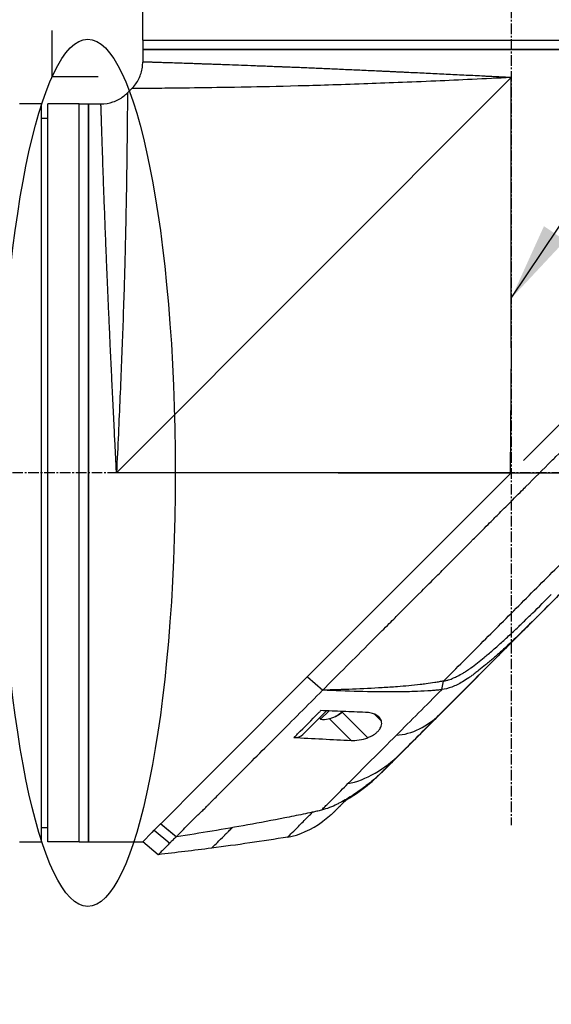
# Model space of a CAD drawing. Header units: millimetres. Extents: x 0 to 4378, y 0 to 2376.
# Tile 215 of 256: x 1566 to 1651, y 1111 to 1269. Entities that reach past the tile are written whole.
import ezdxf

# ---------------------------------------------------------------- set-up
doc = ezdxf.new("R2010")
doc.units = ezdxf.units.MM
doc.header["$LTSCALE"] = 0.2
doc.linetypes.add('CENTER2', pattern=[1.125, 0.75, -0.125, 0.125, -0.125])
doc.layers.add('02_Center Line', color=1, linetype='CENTER2')
doc.layers.add('13_After Rev.Num.', color=6, linetype='Continuous')
doc.styles.add('Rainbow-5.0 Style', font='malgunsl.ttf')
doc.dimstyles.new('Rainbow-5.0 Style', dxfattribs={"dimtxt": 4, "dimasz": 2.5, "dimexe": 1, "dimexo": 1, "dimgap": 1, "dimtad": 1, "dimdsep": 46, "dimtxsty": 'Rainbow-5.0 Style', "dimcen": 0, "dimclrd": 251, "dimclre": 251, "dimclrt": 7, "dimazin": 3, "dimtp": 0.1, "dimtm": 0.1, "dimtfac": 0.61, "dimtmove": 0, "dimatfit": 3, "dimfxl": 1, "dimlwd": -1, "dimlwe": -1, "dimarcsym": 1})

# ---------------------------------------------------------------- blocks, each defined once
blk = doc.blocks.new('*D120')
at = {"color": 251, "linetype": 'ByBlock', "transparency": 16777216}
for p, q in [((1617.45, 1196.46), (1769.2, 1196.46)), ((1765.2, 781.46), (1765.2, 1186.46)), ((1617.45, 771.46), (1769.2, 771.46))]:
    blk.add_line(p, q, dxfattribs=at)
at = {"color": 251, "transparency": 16777216}
for points in [[(1763.53, 1186.46), (1766.87, 1186.46), (1765.2, 1196.46)], [(1763.53, 781.46), (1766.87, 781.46), (1765.2, 771.46)]]:
    blk.add_solid(points, dxfattribs=at)
at = {"layer": 'Defpoints', "color": 0, "transparency": 16777216}
for p in [(1613.45, 1196.46), (1765.2, 1196.46), (1613.45, 771.46)]:
    blk.add_point(p, dxfattribs=at)
at = {"color": 7, "transparency": 16777216, "insert": (1752.93, 983.96), "char_height": 16, "attachment_point": 5, "rotation": 90, "style": 'Rainbow-5.0 Style'}
blk.add_mtext('425', dxfattribs=at)
blk = doc.blocks.new('*D121')
at = {"color": 251, "linetype": 'ByBlock', "transparency": 16777216}
for p, q in [((1699.24, 1588.46), (1769.2, 1588.46)), ((1765.2, 1206.46), (1765.2, 1578.46)), ((1617.36, 1196.46), (1769.2, 1196.46))]:
    blk.add_line(p, q, dxfattribs=at)
at = {"color": 251, "transparency": 16777216}
for points in [[(1763.53, 1578.46), (1766.87, 1578.46), (1765.2, 1588.46)], [(1763.53, 1206.46), (1766.87, 1206.46), (1765.2, 1196.46)]]:
    blk.add_solid(points, dxfattribs=at)
at = {"layer": 'Defpoints', "color": 0, "transparency": 16777216}
for p in [(1695.24, 1588.46), (1765.2, 1588.46), (1613.36, 1196.46)]:
    blk.add_point(p, dxfattribs=at)
at = {"color": 7, "transparency": 16777216, "insert": (1752.92, 1392.46), "char_height": 16, "attachment_point": 5, "rotation": 90, "style": 'Rainbow-5.0 Style'}
blk.add_mtext('392', dxfattribs=at)
blk = doc.blocks.new('*D126')
at = {"color": 251, "linetype": 'ByBlock', "transparency": 16777216}
for p, q in [((1649.05, 1699.16), (1818.7, 1699.16)), ((1814.7, 781.46), (1814.7, 1689.16)), ((1649.05, 771.46), (1818.7, 771.46))]:
    blk.add_line(p, q, dxfattribs=at)
at = {"color": 251, "transparency": 16777216}
for points in [[(1813.03, 1689.16), (1816.36, 1689.16), (1814.7, 1699.16)], [(1813.03, 781.46), (1816.36, 781.46), (1814.7, 771.46)]]:
    blk.add_solid(points, dxfattribs=at)
at = {"layer": 'Defpoints', "color": 0, "transparency": 16777216}
for p in [(1645.05, 1699.16), (1814.7, 1699.16), (1645.05, 771.46)]:
    blk.add_point(p, dxfattribs=at)
at = {"color": 7, "transparency": 16777216, "insert": (1802.42, 1235.31), "char_height": 16, "attachment_point": 5, "rotation": 90, "style": 'Rainbow-5.0 Style'}
blk.add_mtext('927.7', dxfattribs=at)
blk = doc.blocks.new('*D127')
at = {"color": 251, "linetype": 'ByBlock', "transparency": 16777216}
for p, q in [((1496.65, 1260.07), (1496.65, 1396.68)), ((1645.05, 1395.45), (1645.05, 1388.68)), ((1635.05, 1392.68), (1506.65, 1392.68))]:
    blk.add_line(p, q, dxfattribs=at)
at = {"color": 251, "transparency": 16777216}
for points in [[(1506.65, 1394.35), (1506.65, 1391.02), (1496.65, 1392.68)], [(1635.05, 1394.35), (1635.05, 1391.02), (1645.05, 1392.68)]]:
    blk.add_solid(points, dxfattribs=at)
at = {"layer": 'Defpoints', "color": 0, "transparency": 16777216}
for p in [(1645.05, 1399.45), (1496.65, 1392.68), (1496.65, 1256.07)]:
    blk.add_point(p, dxfattribs=at)
at = {"color": 7, "transparency": 16777216, "insert": (1570.85, 1405), "char_height": 16, "attachment_point": 5, "style": 'Rainbow-5.0 Style'}
blk.add_mtext('148.4', dxfattribs=at)
blk = doc.blocks.new('A$C51789057')
for p, q in [((-59, 663.4), (-59, 668.4)), ((-59, 663.4), (59, 663.4)), ((-59, 663.4), (-59, 661.9)), ((-59, 663.4), (59, 663.4)), ((59, 661.9), (-59, 661.9)), ((-59, 661.9), (-59, 659.89)), ((-59, 661.9), (59, 661.9)), ((-63.2, 594.2), (0, 657.4)), ((-3.08, 657.25), (-3.08, 657.25)), ((-1.5, 657.33), (-1.5, 657.33)), ((0, 614.2), (0, 657.4)), ((-61.44, 654.96), (-60.76, 655.64)), ((-75.2, 653.2), (-78.2, 653.2)), ((-75.2, 535.2), (-75.2, 653.2)), ((-74.2, 535.2), (-74.2, 653.2)), ((-69.2, 653.2), (-74.2, 653.2)), ((-69.2, 535.2), (-69.2, 653.2)), ((-69.2, 653.2), (-67.7, 653.2)), ((-69.2, 535.2), (-69.2, 653.2)), ((-67.7, 653.2), (-67.7, 535.2)), ((-67.7, 653.2), (-65.69, 653.2)), ((-67.7, 535.2), (-67.7, 653.2)), ((-75.2, 650.9), (-74.2, 650.91)), ((1.96, 596.16), (32.6, 626.8)), ((0, 614.2), (-0.17, 594.2)), ((-0.17, 594.2), (-63.2, 594.2)), ((-22.67, 571.53), (-0.18, 594.02)), ((-0.18, 594.02), (0, 594.2)), ((-0.18, 594.03), (0, 594.2)), ((-0.18, 594.03), (-0.17, 594.2)), ((-0.18, 594.02), (-0.18, 594.03)), ((13.58, 580.61), (-20.62, 546.4)), ((-29.99, 564.21), (-22.67, 571.53)), ((-49.41, 544.79), (-29.99, 564.21)), ((-30.19, 559.42), (-32.62, 561.58)), ((-32.61, 561.59), (-30.18, 559.44)), ((-11.11, 559.52), (-10.83, 560.89)), ((-30.19, 559.42), (-30.18, 559.44)), ((-29.49, 560.14), (-29.49, 560.14)), ((-33.35, 552.37), (-29.58, 556.13)), ((-30.51, 554.78), (-29.17, 556.12)), ((-27.24, 555.84), (-27.24, 555.83)), ((-27.17, 556.04), (-22.97, 551.84)), ((-30.72, 554.99), (-30.51, 554.78)), ((-29.13, 554.88), (-25.65, 551.4)), ((-21.89, 555.59), (-20.78, 554.48)), ((-20.62, 546.4), (-20.62, 546.4)), ((-21.88, 545.2), (-21.91, 545.22)), ((-56.12, 538.08), (-49.41, 544.79)), ((-50.43, 539.23), (-50.43, 539.23)), ((-28.28, 540.03), (-28.28, 540.03)), ((-75.2, 537.5), (-74.2, 537.49)), ((-57.51, 536.69), (-57.17, 537.03)), ((-57.17, 537.03), (-56.13, 538.07)), ((-57.17, 537.03), (-54.68, 534.96)), ((-56.12, 538.08), (-56.13, 538.07)), ((-53.62, 535.99), (-56.13, 538.07)), ((-56.12, 538.08), (-53.61, 535.98)), ((-59, 535.2), (-57.52, 536.68)), ((-53.62, 535.99), (-53.62, 535.99)), ((-78.2, 535.2), (-75.2, 535.2)), ((-69.2, 535.2), (-74.2, 535.2)), ((-69.2, 535.2), (-67.7, 535.2)), ((-67.7, 535.2), (-59, 535.2)), ((-56.51, 533.13), (-59, 535.2))]:
    blk.add_line(p, q)
blk.add_arc((-30.14, 559.28), 4.52, 265.2393, 296.2367)
for centre, major_axis, ratio, start_param, end_param in [((4.01, 595.88), (-2.1, 2.14), 0.047046, 2.123062, 2.123097), ((23.1, 590.11), (62.48, 62.48), 0.000096, 1.878262, 1.948843), ((18.89, 589.5), (60.21, 60.19), 0.000118, 2.092388, 2.238245), ((-30.15, 559.26), (3.19, -3.19), 0.997423, 5.964226, 6.202632), ((-30.12, 559.3), (3.19, -3.19), 0.997423, 5.955485, 6.202632), ((-30.39, 559.03), (3.19, -3.19), 0.071747, 0.080554, 0.290609), ((-31.16, 558.26), (3.03, -3.03), 0.071747, 6.258817, 6.367971), ((-35.47, 554.5), (2.12, -2.13), 0.723628, 5.609776, 6.285676), ((261.62, 828.68), (290.94, 290.97), 0.00001, 3.386634, 3.421382), ((-34.85, 565.63), (10.42, 25.63), 0.82656, 4.179952, 4.245343)]:
    blk.add_ellipse(centre, major_axis=major_axis, ratio=ratio, start_param=start_param, end_param=end_param)
for points, knots in [([(-60.76, 655.64), (-60.3, 656.1), (-59.91, 656.64), (-59.34, 657.79), (-59.15, 658.42), (-59.02, 659.33), (-59, 659.61), (-59, 659.89)], [0, 0, 0, 0, 0.1945418, 0.1945418, 0.385603, 0.385603, 0.4694914, 0.4694914, 0.4694914, 0.4694914]), ([(0, 657.4), (-0.01, 657.4), (-0.04, 657.4), (-0.11, 657.41), (-0.21, 657.41), (-0.36, 657.42), (-0.55, 657.43), (-0.79, 657.44), (-1.09, 657.45), (-1.58, 657.48), (-2.18, 657.51), (-2.91, 657.54), (-3.63, 657.58), (-4.59, 657.63), (-5.79, 657.69), (-7.22, 657.76), (-8.65, 657.83), (-10.07, 657.9), (-11.96, 657.99), (-13.84, 658.08), (-15.7, 658.17), (-16.86, 658.22), (-17.78, 658.27), (-18.47, 658.3), (-19.16, 658.33), (-19.85, 658.37), (-20.54, 658.4), (-21.45, 658.44), (-22.57, 658.49), (-23.9, 658.55), (-25.65, 658.63), (-27.8, 658.72), (-29.88, 658.81), (-31.52, 658.88), (-32.73, 658.94), (-33.92, 658.99), (-35.1, 659.03), (-36.07, 659.07), (-36.83, 659.1), (-37.59, 659.13), (-38.52, 659.17), (-39.6, 659.21), (-40.66, 659.25), (-42.04, 659.31), (-43.7, 659.37), (-45.27, 659.43), (-46.47, 659.47), (-47.35, 659.5), (-48.2, 659.53), (-49.02, 659.56), (-49.68, 659.58), (-50.2, 659.6), (-50.71, 659.62), (-51.32, 659.64), (-52.25, 659.67), (-53.34, 659.71), (-54.51, 659.74), (-55.55, 659.78), (-56.31, 659.8), (-56.85, 659.82), (-57.16, 659.83), (-57.39, 659.84), (-57.55, 659.84), (-57.71, 659.85), (-57.91, 659.85), (-58.13, 659.86), (-58.44, 659.87), (-58.68, 659.88), (-58.84, 659.88), (-58.93, 659.88), (-58.98, 659.88), (-59, 659.89), (-59, 659.89), (-59, 659.89), (-59, 659.89)], [-0.0000644, -0.0000644, -0.0000644, -0.0000644, -0.0000148, 0.0000348, 0.000134, 0.0003324, 0.0005308, 0.0007292, 0.001126, 0.0015228, 0.0023163, 0.0031099, 0.0039035, 0.0046971, 0.0062842, 0.0078714, 0.0094585, 0.0110457, 0.0126328, 0.0158071, 0.0173942, 0.0189814, 0.019775, 0.0205685, 0.0213621, 0.0221557, 0.0229493, 0.0237428, 0.02533, 0.0269171, 0.0285043, 0.0316786, 0.0348529, 0.03644, 0.0380272, 0.0396143, 0.0412015, 0.0427886, 0.0435822, 0.0443758, 0.0459629, 0.04755, 0.0491372, 0.0507243, 0.0538986, 0.0570729, 0.0586601, 0.0602472, 0.0618344, 0.0634215, 0.0650087, 0.0658022, 0.0665958, 0.068183, 0.0697701, 0.0729444, 0.0761187, 0.079293, 0.0824673, 0.0840544, 0.0856416, 0.0864352, 0.0872287, 0.0880223, 0.0888159, 0.090403, 0.0919902, 0.0951645, 0.0967516, 0.0983388, 0.0999259, 0.1007195, 0.1015131, 0.1015159, 0.1015159, 0.1015159, 0.1015159]), ([(0, 657.4), (-4.27, 657.19), (-8.31, 657.01), (-12.07, 656.84), (-16.28, 656.66), (-20.13, 656.51), (-23.59, 656.39), (-27.61, 656.24), (-31.1, 656.14), (-34.12, 656.06), (-37.47, 655.97), (-40.23, 655.91), (-42.51, 655.87), (-42.77, 655.87), (-43.02, 655.86), (-43.26, 655.86), (-46.11, 655.8), (-48.37, 655.77), (-50.19, 655.75), (-50.37, 655.75), (-50.54, 655.74), (-50.72, 655.74), (-52.94, 655.71), (-54.64, 655.69), (-55.96, 655.68), (-56.05, 655.68), (-56.14, 655.68), (-56.23, 655.68), (-56.89, 655.67), (-57.49, 655.67), (-58.03, 655.66), (-58.38, 655.66), (-58.97, 655.66), (-59.54, 655.65), (-59.57, 655.65), (-59.59, 655.65), (-59.62, 655.65), (-60.09, 655.65), (-60.32, 655.65), (-60.45, 655.64), (-60.67, 655.64), (-60.76, 655.64), (-60.76, 655.64), (-60.76, 655.64), (-60.76, 655.64), (-60.76, 655.64)], [0, 0, 0, 0, 0.0513847, 0.0513847, 0.0513847, 0.1089687, 0.1089687, 0.1089687, 0.1757473, 0.1757473, 0.1757473, 0.25, 0.25, 0.25, 0.2549863, 0.2549863, 0.2549863, 0.3125, 0.3125, 0.3125, 0.3170092, 0.3170092, 0.3170092, 0.375, 0.375, 0.375, 0.3786541, 0.3786541, 0.3786541, 0.40625, 0.40625, 0.40625, 0.4375, 0.4375, 0.4375, 0.4390424, 0.4390424, 0.4390424, 0.46875, 0.46875, 0.46875, 0.5, 0.5, 0.5, 0.5000148, 0.5000148, 0.5000148, 0.5000148]), ([(-65.69, 653.2), (-65.04, 653.2), (-64.38, 653.31), (-63.16, 653.72), (-62.58, 654.02), (-61.85, 654.58), (-61.64, 654.76), (-61.44, 654.96)], [0, 0, 0, 0, 0.1945418, 0.1945418, 0.385603, 0.385603, 0.4694914, 0.4694914, 0.4694914, 0.4694914]), ([(-61.44, 654.96), (-61.44, 654.96), (-61.44, 654.87), (-61.44, 654.66), (-61.45, 654.52), (-61.45, 654.29), (-61.45, 653.82), (-61.45, 653.8), (-61.45, 653.78), (-61.45, 653.77), (-61.46, 653.19), (-61.46, 652.6), (-61.46, 652.29), (-61.47, 651.73), (-61.47, 651.11), (-61.48, 650.43), (-61.48, 650.37), (-61.48, 650.31), (-61.48, 650.26), (-61.49, 648.92), (-61.51, 647.18), (-61.54, 644.92), (-61.54, 644.8), (-61.54, 644.68), (-61.55, 644.56), (-61.57, 642.72), (-61.6, 640.4), (-61.66, 637.46), (-61.66, 637.3), (-61.66, 637.13), (-61.67, 636.96), (-61.71, 634.65), (-61.77, 631.82), (-61.86, 628.32), (-61.93, 625.32), (-62.04, 621.82), (-62.18, 617.8), (-62.19, 617.6), (-62.2, 617.41), (-62.2, 617.21), (-62.32, 613.87), (-62.47, 610.22), (-62.64, 606.27), (-62.8, 602.49), (-62.99, 598.44), (-63.2, 594.2)], [0.5000431, 0.5000431, 0.5000431, 0.5000431, 0.53125, 0.53125, 0.53125, 0.5614637, 0.5614637, 0.5614637, 0.5625, 0.5625, 0.5625, 0.59375, 0.59375, 0.59375, 0.6225557, 0.6225557, 0.6225557, 0.625, 0.625, 0.625, 0.6844623, 0.6844623, 0.6844623, 0.6875, 0.6875, 0.6875, 0.7466289, 0.7466289, 0.7466289, 0.75, 0.75, 0.75, 0.8157706, 0.8157706, 0.8157706, 0.8722986, 0.8722986, 0.8722986, 0.875, 0.875, 0.875, 0.9388377, 0.9388377, 0.9388377, 1, 1, 1, 1]), ([(-78.2, 653.2), (-78.26, 653.2), (-78.31, 653.2), (-78.37, 653.2), (-78.42, 653.2), (-78.47, 653.2), (-78.51, 653.2), (-78.56, 653.2), (-78.59, 653.2), (-78.62, 653.2), (-78.65, 653.2), (-78.68, 653.2), (-78.69, 653.2), (-78.7, 653.2), (-78.7, 653.2), (-78.7, 653.2), (-78.7, 653.2), (-78.7, 653.2), (-78.7, 653.2)], [0, 0, 0, 0, 0.1074676, 0.1074676, 0.1074676, 0.2149351, 0.2149351, 0.2149351, 0.3224051, 0.3224051, 0.3224051, 0.4298767, 0.4298767, 0.4298767, 0.5, 0.5, 0.5, 0.5001155, 0.5001155, 0.5001155, 0.5001155]), ([(-63.2, 594.2), (-63.21, 594.32), (-63.21, 594.44), (-63.22, 594.56), (-63.22, 594.69), (-63.23, 594.81), (-63.24, 594.93), (-63.25, 595.17), (-63.26, 595.41), (-63.27, 595.66), (-63.29, 596.14), (-63.32, 596.62), (-63.34, 597.11), (-63.37, 597.59), (-63.39, 598.07), (-63.41, 598.55), (-63.44, 599.03), (-63.46, 599.51), (-63.49, 599.99), (-63.53, 600.95), (-63.58, 601.9), (-63.63, 602.85), (-63.68, 603.8), (-63.72, 604.74), (-63.77, 605.69), (-63.81, 606.63), (-63.86, 607.56), (-63.9, 608.5), (-63.95, 609.43), (-63.99, 610.36), (-64.04, 611.29), (-64.06, 611.75), (-64.08, 612.21), (-64.1, 612.67), (-64.12, 613.13), (-64.14, 613.59), (-64.17, 614.05), (-64.21, 614.97), (-64.25, 615.87), (-64.29, 616.76), (-64.33, 617.66), (-64.37, 618.54), (-64.41, 619.41), (-64.45, 620.28), (-64.49, 621.14), (-64.52, 621.98), (-64.56, 622.83), (-64.6, 623.66), (-64.63, 624.49), (-64.67, 625.31), (-64.7, 626.13), (-64.74, 626.93), (-64.77, 627.73), (-64.8, 628.52), (-64.83, 629.3), (-64.85, 629.69), (-64.86, 630.07), (-64.88, 630.45), (-64.9, 630.84), (-64.91, 631.22), (-64.93, 631.59), (-64.96, 632.35), (-64.98, 633.08), (-65.01, 633.8), (-65.04, 634.51), (-65.07, 635.21), (-65.09, 635.89), (-65.12, 636.57), (-65.14, 637.24), (-65.17, 637.88), (-65.19, 638.53), (-65.21, 639.15), (-65.24, 639.76), (-65.26, 640.38), (-65.28, 640.97), (-65.3, 641.54), (-65.32, 642.12), (-65.34, 642.68), (-65.36, 643.22), (-65.37, 643.49), (-65.38, 643.75), (-65.39, 644.01), (-65.4, 644.27), (-65.4, 644.53), (-65.41, 644.78), (-65.43, 645.28), (-65.45, 645.76), (-65.46, 646.21), (-65.48, 646.67), (-65.49, 647.1), (-65.5, 647.51), (-65.52, 647.93), (-65.53, 648.32), (-65.54, 648.68), (-65.55, 649.05), (-65.57, 649.4), (-65.58, 649.72), (-65.59, 650.05), (-65.6, 650.35), (-65.61, 650.63), (-65.61, 650.92), (-65.62, 651.18), (-65.63, 651.41), (-65.64, 651.65), (-65.64, 651.86), (-65.65, 652.06), (-65.66, 652.25), (-65.66, 652.41), (-65.67, 652.56), (-65.67, 652.7), (-65.67, 652.82), (-65.68, 652.91), (-65.68, 653.01), (-65.68, 653.08), (-65.68, 653.13), (-65.68, 653.15), (-65.68, 653.17), (-65.68, 653.18), (-65.69, 653.19), (-65.69, 653.2), (-65.69, 653.2), (-65.69, 653.2), (-65.69, 653.2), (-65.69, 653.2)], [-0.00006369, -0.00006369, -0.00006369, -0.00006369, 0.00029651, 0.00029651, 0.00029651, 0.00065671, 0.00065671, 0.00065671, 0.00137712, 0.00137712, 0.00137712, 0.00281792, 0.00281792, 0.00281792, 0.00425873, 0.00425873, 0.00425873, 0.00569954, 0.00569954, 0.00569954, 0.00858115, 0.00858115, 0.00858115, 0.01146277, 0.01146277, 0.01146277, 0.01434438, 0.01434438, 0.01434438, 0.017226, 0.017226, 0.017226, 0.0186668, 0.0186668, 0.0186668, 0.02010761, 0.02010761, 0.02010761, 0.02298922, 0.02298922, 0.02298922, 0.02587084, 0.02587084, 0.02587084, 0.02875245, 0.02875245, 0.02875245, 0.03163407, 0.03163407, 0.03163407, 0.03451568, 0.03451568, 0.03451568, 0.0373973, 0.0373973, 0.0373973, 0.0388381, 0.0388381, 0.0388381, 0.04027891, 0.04027891, 0.04027891, 0.04316053, 0.04316053, 0.04316053, 0.04604214, 0.04604214, 0.04604214, 0.04892569, 0.04892569, 0.04892569, 0.05180537, 0.05180537, 0.05180537, 0.05468698, 0.05468698, 0.05468698, 0.0575686, 0.0575686, 0.0575686, 0.0590094, 0.0590094, 0.0590094, 0.06045021, 0.06045021, 0.06045021, 0.06333183, 0.06333183, 0.06333183, 0.06621344, 0.06621344, 0.06621344, 0.06909505, 0.06909505, 0.06909505, 0.07197667, 0.07197667, 0.07197667, 0.07485819, 0.07485819, 0.07485819, 0.0777399, 0.0777399, 0.0777399, 0.08062151, 0.08062151, 0.08062151, 0.08350313, 0.08350313, 0.08350313, 0.08638474, 0.08638474, 0.08638474, 0.08926636, 0.08926636, 0.08926636, 0.09070485, 0.09070485, 0.09070485, 0.09214797, 0.09214797, 0.09214797, 0.09214861, 0.09214861, 0.09214861, 0.09214861]), ([(-30.18, 559.44), (-29.02, 560.61), (-27.74, 561.89), (-26.35, 563.28), (-25.23, 564.41), (-23.92, 565.71), (-22.41, 567.22), (-22.23, 567.4), (-21.85, 567.78), (-21.26, 568.37), (-21.01, 568.61), (-20.73, 568.9), (-20.41, 569.21), (-19.59, 570.04), (-18.91, 570.71), (-18.4, 571.22), (-17.33, 572.28), (-15.98, 573.64), (-14.33, 575.29), (-13.53, 576.09), (-12.73, 576.89), (-11.94, 577.68), (-11.36, 578.26), (-10.79, 578.84), (-10.21, 579.41), (-8.84, 580.79), (-7.45, 582.18), (-6.07, 583.56), (-5.57, 584.07), (-4.97, 584.66), (-4.28, 585.35), (-3.47, 586.17), (-2.85, 586.78), (-2.44, 587.2), (-2.18, 587.46), (-2, 587.64), (-1.9, 587.74), (-1.2, 588.43), (-0.51, 589.13), (0.19, 589.83), (1.12, 590.77), (1.82, 591.46), (2.28, 591.92), (2.3, 591.94), (2.32, 591.97), (2.34, 591.99), (3.71, 593.36), (5.08, 594.72), (6.46, 596.1), (6.69, 596.33), (6.91, 596.55), (7.13, 596.78), (8.42, 598.06), (9.59, 599.24), (10.63, 600.27), (10.91, 600.55), (11.37, 601.01), (12.03, 601.67), (12.24, 601.88), (12.47, 602.1), (12.71, 602.35), (13.58, 603.21), (14.27, 603.9), (14.78, 604.42), (16.31, 605.94), (17.68, 607.31), (18.9, 608.53), (19.64, 609.26), (20.43, 610.05), (21.27, 610.89), (21.82, 611.44), (22.39, 612.01), (22.97, 612.6), (23.65, 613.27), (24.32, 613.95), (24.99, 614.61), (25.66, 615.28), (26.32, 615.95), (26.98, 616.61), (27.38, 617.01), (27.77, 617.4), (28.13, 617.77), (29.21, 618.84), (30.13, 619.77), (30.92, 620.55), (32.15, 621.79), (33.44, 623.07), (34.75, 624.39)], [-1, -1, -1, -1, -0.9375, -0.9375, -0.9375, -0.875, -0.875, -0.875, -0.8528979, -0.8528979, -0.8528979, -0.84375, -0.84375, -0.84375, -0.8125, -0.8125, -0.8125, -0.75, -0.75, -0.75, -0.7138981, -0.7138981, -0.7138981, -0.6875, -0.6875, -0.6875, -0.625, -0.625, -0.625, -0.5982143, -0.5982143, -0.5982143, -0.5763525, -0.5763525, -0.5763525, -0.5625, -0.5625, -0.5625, -0.53125, -0.53125, -0.53125, -0.5, -0.5, -0.5, -0.4990096, -0.4990096, -0.4990096, -0.4375, -0.4375, -0.4375, -0.4283694, -0.4283694, -0.4283694, -0.375, -0.375, -0.375, -0.3512462, -0.3512462, -0.3512462, -0.34375, -0.34375, -0.34375, -0.3125, -0.3125, -0.3125, -0.25, -0.25, -0.25, -0.2121786, -0.2121786, -0.2121786, -0.1875, -0.1875, -0.1875, -0.15625, -0.15625, -0.15625, -0.125, -0.125, -0.125, -0.1091039, -0.1091039, -0.1091039, -0.0625, -0.0625, -0.0625, 0, 0, 0, 0]), ([(-10.83, 560.89), (-8.74, 562.98), (-6.62, 565.1), (-4.47, 567.25), (-2.32, 569.4), (-0.15, 571.57), (2.04, 573.76), (4.23, 575.95), (6.43, 578.15), (8.64, 580.36), (9.74, 581.46), (10.84, 582.56), (11.95, 583.67), (13.06, 584.78), (14.18, 585.9), (15.26, 586.98), (16.34, 588.06), (17.38, 589.1), (18.43, 590.14), (20.42, 592.14), (22.43, 594.15), (24.4, 596.12), (25.91, 597.63), (27.41, 599.13), (28.9, 600.62), (30.38, 602.1), (31.85, 603.57), (33.3, 605.02)], [0, 0, 0, 0, 0.1448174, 0.1448174, 0.1448174, 0.2896349, 0.2896349, 0.2896349, 0.4344523, 0.4344523, 0.4344523, 0.506861, 0.506861, 0.506861, 0.5792697, 0.5792697, 0.5792697, 0.6516784, 0.6516784, 0.6516784, 0.7896349, 0.7896349, 0.7896349, 0.8948175, 0.8948175, 0.8948175, 1, 1, 1, 1]), ([(13.58, 580.61), (12.02, 579.04), (10.45, 577.47), (8.49, 575.52), (8.1, 575.12), (7.08, 574.1), (6.53, 573.55), (5.65, 572.68), (5.36, 572.38), (4.91, 571.93), (4.77, 571.79), (4.48, 571.5), (4.33, 571.36), (4.19, 571.21)], [-1.142804, -1.142804, -1.142804, -1.142804, -0.592912, -0.592912, -0.45543, -0.45543, -0.23364, -0.23364, -0.121763, -0.121763, -0.062324, -0.062324, -0.00003, -0.00003, -0.00003, -0.00003]), ([(-10.83, 560.89), (-10.74, 560.91), (-10.64, 560.92), (-10.46, 560.96), (-10.36, 560.99), (-10.2, 561.03), (-10.13, 561.05), (-9.78, 561.16), (-9.5, 561.27), (-9.01, 561.48), (-8.8, 561.57), (-8.3, 561.83), (-8, 562), (-7.62, 562.23), (-7.53, 562.28), (-7.24, 562.46), (-7.04, 562.6), (-6.72, 562.82), (-6.6, 562.9), (-5.76, 563.5), (-5.04, 564.07), (-4.11, 564.84), (-3.9, 565.02), (-3.16, 565.64), (-2.65, 566.09), (-1.62, 567), (-1.12, 567.46), (-0.09, 568.4), (0.43, 568.89), (1.15, 569.57), (1.35, 569.77), (1.73, 570.13), (1.92, 570.31), (2.53, 570.89), (2.86, 571.22), (3.21, 571.56), (3.33, 571.68), (4.37, 572.69), (5.54, 573.86), (6.42, 574.74)], [-1.416337, -1.416337, -1.416337, -1.416337, -1.398932, -1.398932, -1.380652, -1.380652, -1.367794, -1.367794, -1.313038, -1.313038, -1.272781, -1.272781, -1.213268, -1.213268, -1.196077, -1.196077, -1.154545, -1.154545, -1.130465, -1.130465, -0.980623, -0.980623, -0.935487, -0.935487, -0.825371, -0.825371, -0.71547, -0.71547, -0.6014, -0.6014, -0.556109, -0.556109, -0.516092, -0.516092, -0.424444, -0.424444, -0.373187, -0.373187, 0, 0, 0, 0]), ([(-11.62, 555.4), (-9.13, 557.9), (-6.54, 560.49), (-3.89, 563.13), (-1.25, 565.78), (1.46, 568.48), (4.19, 571.21)], [0, 0, 0, 0, 0.5000002, 0.5000002, 0.5000002, 0.9999991, 0.9999991, 0.9999991, 0.9999991]), ([(4.19, 571.21), (2.53, 569.55), (0.85, 567.91), (-1.1, 566.12), (-1.33, 565.91), (-1.98, 565.32), (-2.41, 564.94), (-3.06, 564.37), (-3.26, 564.19), (-3.68, 563.83), (-3.89, 563.65), (-4.46, 563.18), (-4.81, 562.9), (-5.38, 562.45), (-5.59, 562.29), (-5.96, 562.01), (-6.12, 561.89), (-6.46, 561.65), (-6.63, 561.53), (-7.13, 561.19), (-7.47, 560.97), (-8.38, 560.44), (-8.94, 560.15), (-10.04, 559.74), (-10.67, 559.58), (-11.11, 559.52)], [0, 0, 0, 0, 0.704884, 0.704884, 0.798881, 0.798881, 0.96881, 0.96881, 1.049234, 1.049234, 1.129494, 1.129494, 1.263271, 1.263271, 1.33961, 1.33961, 1.39992, 1.39992, 1.461242, 1.461242, 1.58275, 1.58275, 1.779675, 1.779675, 1.957146, 1.957146, 1.957146, 1.957146]), ([(-10.83, 560.89), (-11.06, 560.85), (-11.3, 560.81), (-11.76, 560.73), (-11.98, 560.69), (-12.7, 560.57), (-13.17, 560.5), (-13.95, 560.4), (-14.25, 560.36), (-15.79, 560.18), (-17.01, 560.07), (-19.03, 559.93), (-19.83, 559.87), (-23.79, 559.63), (-27.03, 559.52), (-30.18, 559.44)], [-2.328232, -2.328232, -2.328232, -2.328232, -2.236921, -2.236921, -2.146631, -2.146631, -1.979175, -1.979175, -1.86867, -1.86867, -1.427637, -1.427637, -1.135586, -1.135586, -0.000019, -0.000019, -0.000019, -0.000019]), ([(-53.61, 535.98), (-53.54, 536.05), (-53.47, 536.13), (-53.41, 536.21), (-53.37, 536.24), (-53.34, 536.28), (-53.3, 536.32), (-53.27, 536.36), (-53.23, 536.39), (-53.19, 536.43), (-53.04, 536.59), (-52.89, 536.74), (-52.73, 536.91), (-52.42, 537.23), (-52.09, 537.58), (-51.74, 537.94), (-51.39, 538.3), (-51.01, 538.67), (-50.62, 539.05), (-50.23, 539.43), (-49.82, 539.82), (-49.4, 540.22), (-49.19, 540.43), (-48.97, 540.64), (-48.76, 540.85), (-48.65, 540.95), (-48.54, 541.06), (-48.43, 541.17), (-48.32, 541.28), (-48.21, 541.39), (-48.1, 541.5), (-47.66, 541.95), (-47.21, 542.4), (-46.75, 542.87), (-45.82, 543.8), (-44.84, 544.78), (-43.83, 545.79), (-41.8, 547.82), (-39.62, 550), (-37.33, 552.29), (-36.19, 553.43), (-35.02, 554.6), (-33.83, 555.79), (-32.64, 556.98), (-31.43, 558.2), (-30.19, 559.42)], [0, 0, 0, 0, 0.015625, 0.015625, 0.015625, 0.023438, 0.023438, 0.023438, 0.03125, 0.03125, 0.03125, 0.0625, 0.0625, 0.0625, 0.125, 0.125, 0.125, 0.1875, 0.1875, 0.1875, 0.25, 0.25, 0.25, 0.28125, 0.28125, 0.28125, 0.296875, 0.296875, 0.296875, 0.3125, 0.3125, 0.3125, 0.375, 0.375, 0.375, 0.5, 0.5, 0.5, 0.75, 0.75, 0.75, 0.875, 0.875, 0.875, 1, 1, 1, 1]), ([(-11.11, 559.52), (-11.2, 559.51), (-11.37, 559.49), (-11.43, 559.48), (-11.44, 559.48), (-11.6, 559.46), (-11.72, 559.45), (-11.87, 559.44), (-11.91, 559.43), (-12.03, 559.42), (-12.13, 559.41), (-12.34, 559.4), (-12.46, 559.39), (-12.75, 559.36), (-12.91, 559.35), (-13.17, 559.33), (-13.26, 559.33), (-14.1, 559.27), (-14.83, 559.24), (-16.05, 559.2), (-16.53, 559.18), (-17.57, 559.17), (-18.15, 559.16), (-20.6, 559.15), (-22.58, 559.18), (-26.34, 559.27), (-28.24, 559.34), (-30.19, 559.42)], [-2.292528, -2.292528, -2.292528, -2.292528, -2.286102, -2.286102, -2.268778, -2.268778, -2.21392, -2.21392, -2.200352, -2.200352, -2.166284, -2.166284, -2.122718, -2.122718, -2.066862, -2.066862, -2.035032, -2.035032, -1.780722, -1.780722, -1.611184, -1.611184, -1.416336, -1.416336, -0.709611, -0.709611, -0.000052, -0.000052, -0.000052, -0.000052]), ([(-34.78, 551.87), (-34.59, 552.06), (-34.39, 552.26), (-34.2, 552.45), (-33.1, 553.55), (-31.97, 554.68), (-30.83, 555.82), (-30.71, 555.94), (-30.6, 556.05), (-30.48, 556.17)], [0, 0, 0, 0, 0.000971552, 0.000971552, 0.000971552, 0.006478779, 0.006478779, 0.006478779, 0.007034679, 0.007034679, 0.007034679, 0.007034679]), ([(-23.34, 555.89), (-24.54, 555.93), (-25.71, 555.98), (-28.08, 556.07), (-29.3, 556.12), (-30.48, 556.17)], [0.000001, 0.000001, 0.000001, 0.000001, 0.4349359, 0.4349359, 0.8581097, 0.8581097, 0.8581097, 0.8581097]), ([(-20.78, 554.48), (-20.84, 554.69), (-20.95, 554.88), (-21.25, 555.22), (-21.44, 555.37), (-21.9, 555.61), (-22.15, 555.7), (-22.71, 555.83), (-23.02, 555.88), (-23.34, 555.89)], [-0.4713906, -0.4713906, -0.4713906, -0.4713906, -0.3552717, -0.3552717, -0.2348479, -0.2348479, -0.1171972, -0.1171972, 0, 0, 0, 0]), ([(-22.97, 551.84), (-22.78, 551.91), (-22.6, 551.99), (-22.26, 552.16), (-22.11, 552.25), (-21.81, 552.45), (-21.67, 552.55), (-21.4, 552.79), (-21.28, 552.91), (-21.01, 553.25), (-20.89, 553.45), (-20.77, 553.81), (-20.74, 553.96), (-20.73, 554.23), (-20.75, 554.36), (-20.78, 554.48)], [0.000001, 0.000001, 0.000001, 0.000001, 0.0601566, 0.0601566, 0.1139936, 0.1139936, 0.1696633, 0.1696633, 0.2316702, 0.2316702, 0.3255714, 0.3255714, 0.3976261, 0.3976261, 0.463731, 0.463731, 0.463731, 0.463731]), ([(-18, 549.02), (-17, 550.02), (-15.96, 551.06), (-14.89, 552.13), (-13.83, 553.2), (-12.73, 554.29), (-11.62, 555.4)], [0, 0, 0, 0, 0.5, 0.5, 0.5, 1, 1, 1, 1]), ([(-34.78, 551.87), (-33.5, 551.8), (-31.7, 551.71), (-28.63, 551.55), (-27.17, 551.48), (-25.65, 551.4)], [0.000001, 0.000001, 0.000001, 0.000001, 0.4628328, 0.4628328, 0.9589294, 0.9589294, 0.9589294, 0.9589294]), ([(-26.14, 544.49), (-24.96, 545.67), (-23.7, 546.93), (-22.4, 548.23), (-21.1, 549.52), (-19.76, 550.87), (-18.38, 552.25)], [-1, -1, -1, -1, -0.5, -0.5, -0.5, 0, 0, 0, 0]), ([(-25.65, 551.4), (-25.25, 551.38), (-24.81, 551.4), (-23.86, 551.55), (-23.39, 551.67), (-22.97, 551.84)], [-0.2620253, -0.2620253, -0.2620253, -0.2620253, -0.1363366, -0.1363366, 0, 0, 0, 0]), ([(-20.63, 546.4), (-20.83, 546.19), (-21.04, 546), (-21.47, 545.61), (-21.68, 545.42), (-21.9, 545.23)], [-0.1726595, -0.1726595, -0.1726595, -0.1726595, -0.0863353, -0.0863353, 0, 0, 0, 0]), ([(-26.46, 541.86), (-26.04, 542.1), (-25.62, 542.36), (-25.21, 542.63), (-24.04, 543.4), (-22.93, 544.26), (-21.88, 545.2)], [-0.5706772, -0.5706772, -0.5706772, -0.5706772, -0.4232454, -0.4232454, -0.4232454, 0, 0, 0, 0]), ([(-21.9, 545.23), (-22.18, 544.99), (-22.47, 544.75), (-23.05, 544.28), (-23.34, 544.05), (-23.94, 543.6), (-24.25, 543.38), (-24.86, 542.96), (-25.17, 542.75), (-25.48, 542.55)], [-0.4459231, -0.4459231, -0.4459231, -0.4459231, -0.3352187, -0.3352187, -0.2236271, -0.2236271, -0.1112915, -0.1112915, -0.0000001, -0.0000001, -0.0000001, -0.0000001]), ([(-30.39, 540.24), (-30.23, 540.4), (-30.07, 540.56), (-29.91, 540.72), (-29.74, 540.89), (-29.58, 541.05), (-29.41, 541.22), (-29.07, 541.56), (-28.73, 541.9), (-28.37, 542.26), (-27.66, 542.97), (-26.91, 543.72), (-26.14, 544.49)], [-1, -1, -1, -1, -0.875, -0.875, -0.875, -0.75, -0.75, -0.75, -0.5, -0.5, -0.5, 0, 0, 0, 0]), ([(-25.48, 542.55), (-26.26, 542.05), (-26.96, 541.65), (-27.58, 541.34), (-27.67, 541.29), (-27.76, 541.25), (-27.85, 541.2), (-28.27, 541), (-28.69, 540.81), (-29.1, 540.65), (-29.49, 540.5), (-29.93, 540.36), (-30.39, 540.24)], [-1, -1, -1, -1, -0.5653341, -0.5653341, -0.5653341, -0.5, -0.5, -0.5, -0.25, -0.25, -0.25, 0, 0, 0, 0]), ([(-26.23, 542.08), (-26.67, 541.64), (-27.06, 541.26), (-27.88, 540.44), (-28.2, 540.11), (-28.27, 540.05)], [0.8183013, 0.8183013, 0.8183013, 0.8183013, 1.1911256, 1.1911256, 1.7900605, 1.7900605, 1.7900605, 1.7900605]), ([(-30.39, 540.24), (-30.52, 540.21), (-30.64, 540.18), (-30.76, 540.15), (-30.88, 540.12), (-31, 540.1), (-31.13, 540.07), (-31.37, 540.01), (-31.61, 539.96), (-31.86, 539.91), (-32.35, 539.8), (-32.84, 539.7), (-33.33, 539.6), (-34.31, 539.4), (-35.29, 539.2), (-36.27, 539), (-38.24, 538.61), (-40.21, 538.24), (-42.18, 537.88), (-45.98, 537.2), (-49.79, 536.58), (-53.61, 535.98)], [0, 0, 0, 0, 0.015912, 0.015912, 0.015912, 0.031824, 0.031824, 0.031824, 0.0636481, 0.0636481, 0.0636481, 0.1272961, 0.1272961, 0.1272961, 0.2545922, 0.2545922, 0.2545922, 0.5091845, 0.5091845, 0.5091845, 1, 1, 1, 1]), ([(-27.41, 540.91), (-27.51, 540.81), (-27.6, 540.71), (-27.69, 540.63), (-27.86, 540.46), (-28, 540.32), (-28.08, 540.23)], [0, 0, 0, 0, 0.336695, 0.336695, 0.336695, 1, 1, 1, 1]), ([(-35.77, 535.95), (-35.77, 535.95), (-35.76, 535.96), (-35.75, 535.97), (-35.74, 535.98), (-35.72, 536), (-35.69, 536.03), (-35.64, 536.08), (-35.56, 536.16), (-35.45, 536.27), (-35.24, 536.48), (-34.93, 536.79), (-34.54, 537.18), (-34.15, 537.57), (-33.67, 538.05), (-33.13, 538.59), (-33.06, 538.66), (-32.99, 538.73), (-32.92, 538.8), (-32.89, 538.83), (-32.85, 538.87), (-32.82, 538.9), (-32.78, 538.94), (-32.75, 538.97), (-32.71, 539.01), (-32.57, 539.15), (-32.42, 539.3), (-32.27, 539.45), (-32.11, 539.61), (-31.96, 539.76), (-31.8, 539.92)], [0, 0, 0, 0, 0.0488509, 0.0488509, 0.0488509, 0.1122608, 0.1122608, 0.1122608, 0.2390807, 0.2390807, 0.2390807, 0.4927204, 0.4927204, 0.4927204, 0.7463601, 0.7463601, 0.7463601, 0.7780651, 0.7780651, 0.7780651, 0.7939176, 0.7939176, 0.7939176, 0.80977, 0.80977, 0.80977, 0.87318, 0.87318, 0.87318, 0.9363273, 0.9363273, 0.9363273, 0.9363273]), ([(-28.3, 540.02), (-28.3, 540.02), (-28.3, 540.02), (-28.3, 540.01), (-28.3, 540.01), (-28.31, 540.01), (-28.31, 540), (-28.32, 540), (-28.32, 539.99), (-28.33, 539.98), (-28.34, 539.98), (-28.35, 539.96), (-28.36, 539.96), (-28.39, 539.93), (-28.41, 539.91), (-28.48, 539.84), (-28.54, 539.79), (-28.76, 539.58), (-28.94, 539.42), (-29.46, 538.98), (-29.82, 538.7), (-30.18, 538.44)], [0, 0, 0, 0, 0.0037207, 0.0037207, 0.0062095, 0.0062095, 0.0083603, 0.0083603, 0.0107968, 0.0107968, 0.0129836, 0.0129836, 0.0165297, 0.0165297, 0.0242728, 0.0242728, 0.0474725, 0.0474725, 0.1170629, 0.1170629, 0.2528079, 0.2528079, 0.2528079, 0.2528079]), ([(-47.98, 534.17), (-47.98, 534.17), (-47.98, 534.17), (-47.96, 534.19), (-47.94, 534.21), (-47.88, 534.27), (-47.82, 534.33), (-47.58, 534.57), (-47.34, 534.8), (-46.73, 535.4), (-46.36, 535.77), (-45.87, 536.25), (-45.82, 536.31), (-45.74, 536.39), (-45.71, 536.42), (-45.65, 536.48), (-45.62, 536.51), (-45.47, 536.65), (-45.35, 536.77), (-45.05, 537.07), (-44.86, 537.25), (-44.67, 537.44)], [0.5009551, 0.5009551, 0.5009551, 0.5009551, 0.53125, 0.53125, 0.5624999, 0.5624999, 0.6249999, 0.6249999, 0.7499999, 0.7499999, 0.8749999, 0.8749999, 0.8906249, 0.8906249, 0.8984374, 0.8984374, 0.9062499, 0.9062499, 0.9374999, 0.9374999, 0.9830788, 0.9830788, 0.9830788, 0.9830788]), ([(-53.62, 535.99), (-53.82, 535.81), (-54, 535.63), (-54.18, 535.46), (-54.26, 535.37), (-54.35, 535.29), (-54.43, 535.21), (-54.47, 535.16), (-54.51, 535.12), (-54.55, 535.08), (-54.57, 535.06), (-54.6, 535.04), (-54.62, 535.02), (-54.64, 535), (-54.66, 534.98), (-54.68, 534.96)], [-1, -1, -1, -1, -0.5, -0.5, -0.5, -0.25, -0.25, -0.25, -0.125, -0.125, -0.125, -0.0625, -0.0625, -0.0625, 0, 0, 0, 0]), ([(-53.61, 535.98), (-53.61, 535.98), (-53.61, 535.98), (-53.62, 535.99), (-53.62, 535.99), (-53.62, 535.99)], [0.0000000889, 0.0000000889, 0.0000000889, 0.0000000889, 0.0002019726, 0.0002019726, 0.0002833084, 0.0002833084, 0.0002833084, 0.0002833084]), ([(-78.7, 535.2), (-78.7, 535.2), (-78.69, 535.2), (-78.67, 535.2), (-78.65, 535.2), (-78.63, 535.2), (-78.59, 535.2), (-78.56, 535.2), (-78.51, 535.2), (-78.47, 535.2), (-78.42, 535.2), (-78.36, 535.2), (-78.31, 535.2), (-78.27, 535.2), (-78.24, 535.2), (-78.2, 535.2)], [0.5001155, 0.5001155, 0.5001155, 0.5001155, 0.6074676, 0.6074676, 0.6074676, 0.7149351, 0.7149351, 0.7149351, 0.8224051, 0.8224051, 0.8224051, 0.9298767, 0.9298767, 0.9298767, 1, 1, 1, 1]), ([(-54.68, 534.96), (-54.76, 534.88), (-54.84, 534.8), (-54.92, 534.72), (-54.99, 534.64), (-55.07, 534.57), (-55.14, 534.5), (-55.28, 534.35), (-55.42, 534.22), (-55.54, 534.09), (-55.79, 533.85), (-55.99, 533.65), (-56.14, 533.5), (-56.29, 533.34), (-56.4, 533.24), (-56.46, 533.18), (-56.49, 533.15), (-56.5, 533.14), (-56.51, 533.13), (-56.51, 533.13), (-56.51, 533.13), (-56.51, 533.13)], [-1, -1, -1, -1, -0.9375, -0.9375, -0.9375, -0.875, -0.875, -0.875, -0.75, -0.75, -0.75, -0.5, -0.5, -0.5, -0.25, -0.25, -0.25, -0.125, -0.125, -0.125, -0.1093435, -0.1093435, -0.1093435, -0.1093435])]:
    blk.add_open_spline(points, degree=3, knots=knots)
for points in [[(-65.69, 653.2), (-65.69, 653.2), (-65.69, 653.2), (-65.69, 653.2)], [(2.64, 569.64), (3.46, 570.46), (4.05, 571.07), (4.18, 571.21)], [(2.64, 569.64), (0.52, 567.54), (-1.56, 565.47), (-3.64, 563.39)], [(-6.16, 560.87), (-6.31, 560.71), (-6.46, 560.56), (-6.61, 560.41)], [(-6.61, 560.41), (-6.61, 560.41), (-6.6, 560.42), (-6.6, 560.42)], [(-18.38, 552.25), (-15.98, 552.3), (-13.2, 553.82), (-11.62, 555.4)], [(-26.14, 544.49), (-23.41, 544.93), (-19.97, 547.05), (-18, 549.02)], [(-28.08, 540.23), (-28.19, 540.12), (-28.27, 540.05), (-28.28, 540.03)], [(-27.34, 540.98), (-27.36, 540.95), (-27.38, 540.93), (-27.41, 540.91)], [(-28.3, 540.02), (-28.29, 540.02), (-28.29, 540.03), (-28.28, 540.03)], [(-28.28, 540.03), (-28.28, 540.03), (-28.28, 540.04), (-28.27, 540.05)], [(-35.77, 535.95), (-34, 536.19), (-31.93, 537.2), (-30.22, 538.42)], [(-30.22, 538.42), (-30.21, 538.42), (-30.2, 538.43), (-30.18, 538.44)], [(-35.77, 535.95), (-39.82, 535.27), (-43.9, 534.69), (-47.98, 534.17)], [(-59, 535.2), (-59, 535.2), (-59, 535.2), (-59, 535.2)], [(-47.98, 534.17), (-50.82, 533.8), (-53.66, 533.46), (-56.51, 533.13)]]:
    blk.add_open_spline(points, degree=3)
at = {"layer": '02_Center Line', "ltscale": 11.288275}
for p, q in [((0, 1049.58), (0, 537.87)), ((71.68, 594.2), (-247.88, 594.2))]:
    blk.add_line(p, q, dxfattribs=at)
blk = doc.blocks.new('Blk$L1P0-3O23B')
for q in [(63.35, -1.67), (70.72, 5.7)]:
    blk.add_line((63.35, 5.7), q)
blk.add_ellipse((0, 0), major_axis=(69.35, 0), ratio=0.201954)

msp = doc.modelspace()

# ---------------------------------------------------------------- block references
msp.add_blockref('A$C51789057', (1645.046, 602.257))
at = {"layer": '13_After Rev.Num.', "rotation": 90}
msp.add_blockref('Blk$L1P0-3O23B', (1577.255, 1196.455), dxfattribs=at)

# ---------------------------------------------------------------- dimensions: what is measured, and where the dimension line sits
for base, p1, p2, picture, middle in [((1814.696, 1699.157), (1645.046, 771.457), (1645.046, 1699.157), '*D126', (1802.424, 1235.307)), ((1765.201, 1588.457), (1613.359, 1196.457), (1695.244, 1588.457), '*D121', (1752.924, 1392.457)), ((1765.201, 1196.457), (1613.446, 771.457), (1613.446, 1196.457), '*D120', (1752.929, 983.957))]:
    dim = msp.add_linear_dim(base=base, p1=p1, p2=p2, angle=90, dimstyle='Rainbow-5.0 Style', override={"dimscale": 4, "dimtol": 0, "dimlim": 0, "dimtp": 0.1, "dimtm": 0.1, "dimtfac": 0.61, "dimtdec": 2, "dimtolj": 0, "dimtzin": 8})
    dim.commit()
    dim.dimension.update_dxf_attribs({"geometry": picture, "text_midpoint": middle})
dim = msp.add_linear_dim(base=(1496.646, 1392.683), p1=(1645.046, 1399.45), p2=(1496.646, 1256.073), dimstyle='Rainbow-5.0 Style', override={"dimscale": 4, "dimtol": 0, "dimlim": 0, "dimtp": 0.1, "dimtm": 0.1, "dimtfac": 0.61, "dimtdec": 2, "dimtolj": 0, "dimtzin": 8})
dim.commit()
dim.dimension.update_dxf_attribs({"geometry": '*D127', "text_midpoint": (1570.846, 1405.004)})

# ---------------------------------------------------------------- leaders
msp.add_leader([(1645.046, 1224.357), (1864.122, 1551.924)], dimstyle='Rainbow-5.0 Style', override={"dimscale": 5, "dimgap": 1, "dimtad": 1})

doc.saveas('drawing.dxf')
